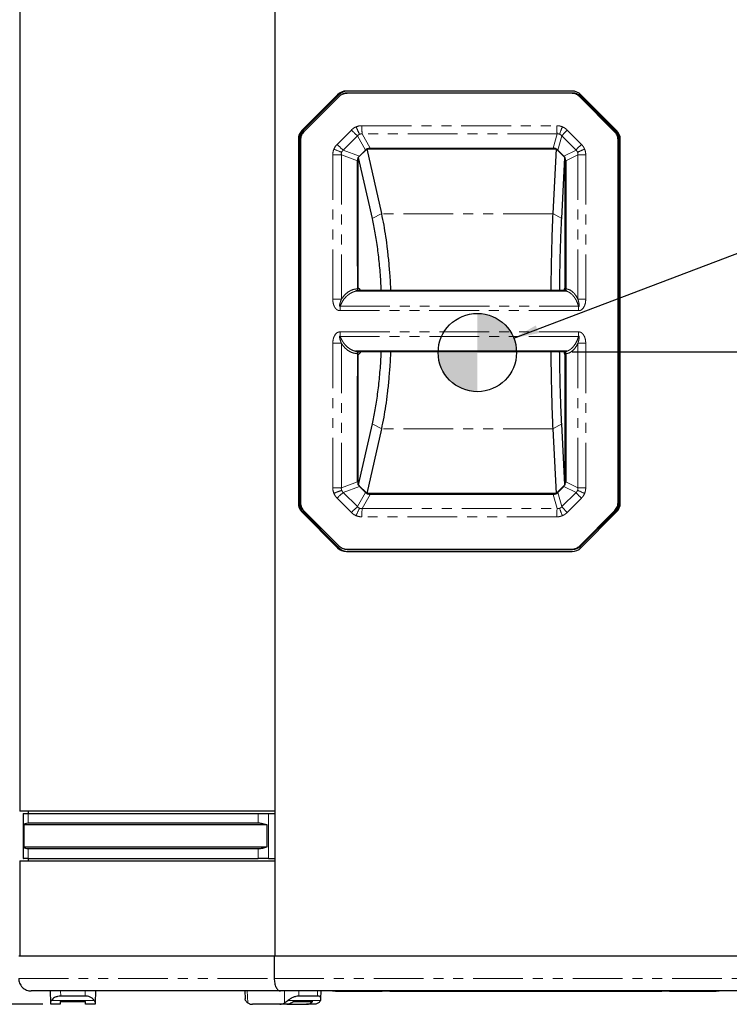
# Model space of a CAD drawing. Header units: millimetres. Extents: x 0 to 841, y 0 to 594.
# Tile 5 of 24: x 73 to 163, y 206 to 332. Entities that reach past the tile are written whole.
import ezdxf

# ---------------------------------------------------------------- set-up
doc = ezdxf.new("R2010")
doc.units = ezdxf.units.MM
doc.linetypes.add('PHANTOM', pattern=[12.7, 6.35, -1.27, 1.27, -1.27, 1.27, -1.27])
doc.layers.add('SLD-0', color=7, linetype='Continuous')
doc.styles.add('SLDTEXTSTYLE0', font='TXT', dxfattribs={"width": 0.75})
doc.dimstyles.new('SLDDIMSTYLE0', dxfattribs={"dimtxt": 3.704167, "dimasz": 3.2, "dimexe": 0, "dimexo": 0.0625, "dimgap": 0.926042, "dimtad": 0, "dimtih": 1, "dimtoh": 1, "dimdec": 1, "dimlfac": 4, "dimrnd": 1e-09, "dimzin": 12, "dimdsep": 46, "dimtxsty": 'SLDTEXTSTYLE0', "dimsah": 1, "dimcen": 0.09, "dimadec": 0, "dimazin": 3, "dimtfac": 1, "dimtdec": 1, "dimtofl": 0, "dimtmove": 0, "dimatfit": 3, "dimfxl": 1, "dimfrac": 2, "dimtolj": 1, "dimtzin": 12, "dimarcsym": 0})
doc.dimstyles.new('SLDDIMSTYLE1', dxfattribs={"dimtxt": 0.18, "dimasz": 3.2, "dimexe": 0, "dimexo": 0.0625, "dimgap": 0, "dimtad": 0, "dimtih": 1, "dimtoh": 1, "dimdec": 0, "dimrnd": 1e-09, "dimzin": 0, "dimdsep": 46, "dimtxsty": 'Standard', "dimsah": 1, "dimcen": 0.09, "dimadec": 0, "dimazin": 0, "dimtfac": 3.2, "dimtdec": 0, "dimtofl": 0, "dimtmove": 0, "dimatfit": 3, "dimfxl": 1, "dimfrac": 2, "dimtolj": 1, "dimtzin": 0, "dimarcsym": 0})
doc.dimstyles.new('SLDDIMSTYLE2', dxfattribs={"dimtxt": 3.704167, "dimasz": 3.2, "dimexe": 0, "dimexo": 0.0625, "dimgap": 0.926042, "dimtad": 0, "dimtih": 1, "dimtoh": 1, "dimdec": 1, "dimlfac": 4, "dimrnd": 1e-09, "dimzin": 4, "dimdsep": 46, "dimtxsty": 'SLDTEXTSTYLE0', "dimsah": 1, "dimcen": 0.09, "dimadec": 0, "dimazin": 1, "dimtfac": 1, "dimtdec": 1, "dimtofl": 0, "dimtmove": 0, "dimatfit": 3, "dimfxl": 1, "dimfrac": 2, "dimtolj": 1, "dimtzin": 12, "dimarcsym": 0})

# ---------------------------------------------------------------- blocks, each defined once
blk = doc.blocks.new('_D_3')
at = {"layer": 'SLD-0', "transparency": 16777216}
for p, q in [((153.03, 367.97), (49.42, 367.97)), ((50.42, 367.97), (50.42, 289)), ((44.26, 288.25), (43.13, 288.25)), ((43.13, 288.25), (43.13, 282.36)), ((56.57, 288.25), (57.7, 288.25)), ((57.7, 288.25), (57.7, 282.36)), ((43.13, 282.36), (44.26, 282.36)), ((57.7, 282.36), (56.57, 282.36)), ((50.42, 206.04), (50.42, 276.67)), ((75.69, 206.04), (49.42, 206.04))]:
    blk.add_line(p, q, dxfattribs=at)
for points in [[(50.42, 367.97), (49.87, 364.77), (50.97, 364.77)], [(50.42, 206.04), (50.97, 209.24), (49.87, 209.24)]]:
    blk.add_solid(points, dxfattribs=at)
at = {"layer": 'SLD-0', "transparency": 16777216, "char_height": 3.704, "attachment_point": 1, "style": 'SLDTEXTSTYLE0'}
for s, insert in [('25.50', (44.26, 287.14)), ('647.7', (44.26, 281.45))]:
    blk.add_mtext(s, dxfattribs=dict(at, insert=insert))
blk = doc.blocks.new('_D_5')
at = {"layer": 'SLD-0', "transparency": 16777216}
for p, q in [((143.24, 289.29), (209.95, 289.29)), ((208.95, 289.29), (208.95, 259.61)), ((202.79, 258.86), (201.67, 258.86)), ((201.67, 258.86), (201.67, 252.98)), ((215.11, 258.86), (216.23, 258.86)), ((216.23, 258.86), (216.23, 252.98)), ((201.67, 252.98), (202.79, 252.98)), ((216.23, 252.98), (215.11, 252.98)), ((208.95, 206.04), (208.95, 241.4)), ((176.39, 206.04), (209.95, 206.04))]:
    blk.add_line(p, q, dxfattribs=at)
for points in [[(208.95, 289.29), (208.4, 286.09), (209.5, 286.09)], [(208.95, 206.04), (209.5, 209.24), (208.4, 209.24)]]:
    blk.add_solid(points, dxfattribs=at)
at = {"layer": 'SLD-0', "transparency": 16777216, "attachment_point": 1, "style": 'SLDTEXTSTYLE0'}
for s, insert, char_height in [('13.11', (202.79, 257.75), 3.704), ('333.0', (202.79, 252.06), 3.704), ('APPROXIMATE', (192.02, 246.18), 3.7042)]:
    blk.add_mtext(s, dxfattribs=dict(at, insert=insert, char_height=char_height))
blk = doc.blocks.new('SW_DOWELSYMBOL_1')
at = {"linetype": 'Continuous', "lineweight": 18}
h = blk.add_hatch(color=0, dxfattribs=at)
edge = h.paths.add_edge_path(flags=0)
edge.add_arc((0, 0), 5, 0, 90)
edge.add_line((0, 5), (0, 0))
edge.add_line((0, 0), (5, 0))
h = blk.add_hatch(color=0, dxfattribs=at)
edge = h.paths.add_edge_path(flags=0)
edge.add_arc((0, 0), 5, 180, 270)
edge.add_line((0, -5), (0, 0))
edge.add_line((0, 0), (-5, 0))
at = {"layer": 'SLD-0', "color": 0}
blk.add_circle((0, 0), 5, dxfattribs=at)

msp = doc.modelspace()

# ---------------------------------------------------------------- linework, layer by layer
at = {"color": 7, "linetype": 'Continuous', "lineweight": 25}
for p, q in [((105.280648, 374.168637), (105.280648, 212.243637)), ((72.723456, 355.706137), (72.723456, 230.706137)), ((105.280648, 355.706137), (105.280648, 230.706137)), ((113.31001, 322.116169), (108.757336, 317.546105)), ((113.459482, 322.116169), (108.906808, 317.546105)), ((113.497177, 321.896024), (108.972647, 317.354211)), ((113.93518, 322.194535), (113.88062, 322.168345)), ((143.253036, 322.581137), (114.42827, 322.581137)), ((143.192667, 322.304946), (114.480647, 322.304946)), ((143.268841, 322.331137), (114.535207, 322.331137)), ((143.26849, 322.331137), (114.535558, 322.331137)), ((143.268841, 322.331137), (143.322962, 322.331137)), ((148.700667, 317.354211), (144.176137, 321.896024)), ((148.792124, 317.365059), (144.252311, 321.922214)), ((148.791876, 317.365309), (144.252559, 321.921965)), ((148.846348, 317.365309), (144.307031, 321.921965)), ((148.92397, 317.546105), (144.371297, 322.116169)), ((108.294137, 316.423573), (108.294137, 269.988701)), ((108.44361, 316.423573), (108.44361, 269.988701)), ((108.565281, 316.366984), (108.565281, 270.045289)), ((149.108033, 270.045289), (149.108033, 316.366984)), ((149.199491, 270.034441), (149.199491, 316.377833)), ((149.199491, 270.034793), (149.199491, 316.37748)), ((149.253963, 270.034793), (149.253963, 316.37748)), ((149.387169, 269.988701), (149.387169, 316.423573)), ((115.940615, 314.099142), (117.060739, 315.197253)), ((116.092972, 314.287689), (116.849448, 315.047056)), ((117.060739, 315.197253), (141.207413, 315.197253)), ((118.936353, 306.940519), (117.060739, 315.197253)), ((117.442482, 315.293637), (140.82567, 315.293637)), ((141.207413, 315.197253), (140.771042, 306.940519)), ((141.207413, 315.197253), (142.327537, 314.099142)), ((141.418703, 315.047056), (142.17518, 314.287689)), ((115.847329, 300.221348), (115.847329, 313.692391)), ((115.940615, 297.448777), (115.940615, 314.099142)), ((115.940615, 314.099142), (117.710259, 306.308904)), ((141.915821, 306.308904), (142.327537, 314.099142)), ((142.327537, 314.099142), (142.327537, 297.448777)), ((142.420823, 313.692391), (142.420823, 300.221348)), ((118.938865, 306.92904), (118.936352, 306.940519)), ((140.770532, 306.92904), (140.771042, 306.940519)), ((115.847329, 300.221348), (115.847329, 297.347324)), ((142.420823, 300.221348), (142.420823, 297.347324)), ((142.552385, 297.035236), (115.590033, 297.035236)), ((115.827627, 297.125331), (116.030681, 297.117394)), ((115.940615, 297.448777), (115.847329, 297.448777)), ((116.030681, 297.117394), (115.897504, 297.110742)), ((142.337657, 297.110742), (115.897504, 297.110742)), ((142.237686, 297.117394), (116.030681, 297.117394)), ((142.237686, 297.117394), (142.40112, 297.125331)), ((142.337657, 297.110742), (142.237686, 297.117394)), ((142.327537, 297.448777), (142.420823, 297.448777)), ((142.552385, 289.377038), (115.590033, 289.377038)), ((116.030681, 289.294879), (115.827627, 289.286942)), ((115.847329, 289.064949), (115.847329, 286.190925)), ((115.897504, 289.301532), (116.030681, 289.294879)), ((142.337657, 289.301532), (115.897504, 289.301532)), ((142.237686, 289.294879), (116.030681, 289.294879)), ((142.237686, 289.294879), (142.337657, 289.301532)), ((142.40112, 289.286942), (142.237686, 289.294879)), ((142.420823, 289.064949), (142.420823, 286.190925)), ((115.847329, 288.963496), (115.940615, 288.963496)), ((115.940615, 272.313132), (115.940615, 288.963496)), ((142.327537, 288.963496), (142.327537, 272.313132)), ((142.420823, 288.963496), (142.327537, 288.963496)), ((115.847329, 272.719882), (115.847329, 286.190925)), ((142.420823, 286.190925), (142.420823, 272.719882)), ((117.710165, 280.102953), (115.940615, 272.313132)), ((117.060739, 271.21502), (118.93602, 279.470288)), ((118.938865, 279.483234), (118.93602, 279.470288)), ((140.77112, 279.470288), (140.770532, 279.483234)), ((140.77112, 279.470288), (141.207413, 271.21502)), ((142.327537, 272.313132), (141.915843, 280.102953)), ((117.060739, 271.21502), (115.940615, 272.313132)), ((116.849448, 271.365217), (116.092972, 272.124584)), ((142.327537, 272.313132), (141.207413, 271.21502)), ((142.17518, 272.124584), (141.418703, 271.365217)), ((141.207413, 271.21502), (117.060739, 271.21502)), ((140.82567, 271.118637), (117.442482, 271.118637)), ((108.972647, 269.058063), (113.497177, 264.51625)), ((144.176137, 264.51625), (148.700667, 269.058063)), ((144.252311, 264.490059), (148.792124, 269.047214)), ((144.252559, 264.490309), (148.791876, 269.046965)), ((144.307031, 264.490309), (148.846348, 269.046965)), ((108.757336, 268.866169), (113.31001, 264.296105)), ((108.906808, 268.866169), (113.459482, 264.296105)), ((144.371297, 264.296105), (148.92397, 268.866169)), ((113.88062, 264.243929), (113.93518, 264.217738)), ((114.480647, 264.107327), (143.192667, 264.107327)), ((114.535207, 264.081137), (143.268841, 264.081137)), ((114.535558, 264.081137), (143.26849, 264.081137)), ((143.322962, 264.081137), (143.268841, 264.081137)), ((114.42827, 263.831137), (143.253036, 263.831137)), ((105.280648, 230.706137), (72.723456, 230.706137)), ((73.164981, 230.406137), (73.164981, 224.656137)), ((73.164981, 230.406137), (73.224028, 230.406137)), ((73.224028, 230.406137), (73.802827, 230.406137)), ((73.802827, 230.406137), (103.167118, 230.406137)), ((73.862842, 230.406137), (73.862842, 230.706137)), ((103.167118, 230.406137), (104.477424, 230.406137)), ((104.477424, 230.406137), (105.280648, 230.406137)), ((104.300908, 228.93963), (73.24357, 228.93963)), ((73.24357, 228.93963), (73.24357, 226.122643)), ((103.167118, 229.156137), (73.802827, 229.156137)), ((104.300908, 226.122643), (104.300908, 228.93963)), ((73.24357, 226.122643), (104.300908, 226.122643)), ((73.802827, 225.906137), (103.167118, 225.906137)), ((72.723456, 224.356137), (72.723456, 212.243637)), ((72.723456, 224.356137), (105.280648, 224.356137)), ((73.164981, 224.656137), (73.224028, 224.656137)), ((73.802827, 224.656137), (73.224028, 224.656137)), ((73.802827, 224.656137), (103.167118, 224.656137)), ((73.862842, 224.356137), (73.862842, 224.656137)), ((104.477424, 224.656137), (103.167118, 224.656137)), ((104.477424, 224.656137), (105.280648, 224.656137)), ((105.280648, 224.356137), (105.280648, 212.243637)), ((72.595956, 212.243637), (105.217427, 212.243637)), ((105.217427, 212.243637), (105.217427, 209.331137)), ((105.217427, 212.243637), (173.767123, 212.243637)), ((106.010849, 207.743637), (74.183456, 207.743637)), ((76.686393, 206.22198), (76.659833, 207.743637)), ((82.382079, 207.743637), (82.355519, 206.22198)), ((101.474082, 207.743637), (101.509914, 206.743257)), ((173.44571, 207.743637), (106.010849, 207.743637)), ((111.178417, 206.743257), (111.214249, 207.743637)), ((112.648456, 207.736087), (112.648456, 207.743637)), ((113.057042, 207.736087), (112.648456, 207.736087)), ((113.057042, 207.736087), (118.98737, 207.736087)), ((119.973784, 207.736087), (118.98737, 207.736087)), ((119.973784, 207.736087), (154.693128, 207.736087)), ((155.679542, 207.736087), (154.693128, 207.736087)), ((155.679542, 207.736087), (161.60987, 207.736087)), ((162.018456, 207.736087), (161.60987, 207.736087)), ((162.018456, 207.743637), (162.018456, 207.736087)), ((77.909051, 206.413637), (81.132861, 206.413637)), ((81.083734, 207.088637), (77.958178, 207.088637)), ((101.569305, 206.516094), (101.51614, 206.743468)), ((107.694639, 206.413637), (110.16422, 206.413637)), ((110.731157, 207.088637), (108.336841, 207.088637)), ((77.895956, 206.038637), (76.689594, 206.038637)), ((82.352318, 206.038637), (81.145956, 206.038637)), ((105.913956, 206.038637), (102.436476, 206.038637)), ((106.838084, 206.038637), (105.913956, 206.038637)), ((106.838084, 206.038637), (109.327728, 206.038637)), ((110.251855, 206.038637), (109.327728, 206.038637))]:
    msp.add_line(p, q, dxfattribs=at)
at = {"color": 8, "linetype": 'PHANTOM', "lineweight": 18}
for p, q in [((113.459482, 322.116169), (113.31001, 322.116169)), ((114.535207, 322.331137), (114.480647, 322.304946)), ((143.192667, 322.304946), (143.268841, 322.331137)), ((144.252311, 321.922214), (144.176137, 321.896024)), ((144.307031, 321.921965), (144.252559, 321.921965)), ((116.394623, 318.164628), (141.278691, 318.164628)), ((108.906808, 317.546105), (108.757336, 317.546105)), ((113.242539, 315.785119), (115.060298, 317.609822)), ((115.851741, 316.865699), (114.033981, 315.040996)), ((116.849448, 315.047056), (115.851741, 316.865699)), ((141.328842, 317.112279), (116.444774, 317.112279)), ((116.444774, 317.112279), (117.442482, 315.293637)), ((140.82567, 315.293637), (141.328842, 317.112279)), ((141.921875, 316.865699), (141.418703, 315.047056)), ((143.739635, 315.040996), (141.921875, 316.865699)), ((142.613016, 317.609822), (144.430775, 315.785119)), ((148.700667, 317.354211), (148.792124, 317.365059)), ((148.791876, 317.365309), (148.846348, 317.365309)), ((108.44361, 316.423573), (108.294137, 316.423573)), ((149.199491, 316.377833), (149.108033, 316.366984)), ((149.253963, 316.37748), (149.199491, 316.37748)), ((112.689844, 296.01857), (112.689844, 314.445697)), ((112.689844, 314.445697), (113.788339, 314.445697)), ((113.788339, 314.445697), (113.788339, 296.01857)), ((115.847329, 313.692391), (113.788339, 314.445697)), ((114.033981, 315.040996), (116.092972, 314.287689)), ((142.17518, 314.287689), (143.739635, 315.040996)), ((143.985277, 314.445697), (142.420823, 313.692391)), ((143.985277, 314.445697), (144.98347, 314.445697)), ((143.985277, 296.01857), (143.985277, 314.445697)), ((144.98347, 314.445697), (144.98347, 296.01857)), ((117.710259, 306.308904), (118.936353, 306.940519)), ((140.770532, 306.92904), (118.938865, 306.92904)), ((140.771042, 306.940519), (141.91582, 306.308904)), ((112.689844, 296.01857), (113.788339, 296.01857)), ((143.985277, 296.01857), (144.98347, 296.01857)), ((144.059461, 294.560661), (113.613853, 294.560661)), ((113.626016, 295.134603), (144.071624, 295.134603)), ((113.613853, 291.851612), (144.059461, 291.851612)), ((112.689844, 271.966576), (112.689844, 290.393703)), ((112.689844, 290.393703), (113.788339, 290.393703)), ((144.071624, 291.277671), (113.626016, 291.277671)), ((113.788339, 290.393703), (113.788339, 271.966576)), ((144.98347, 290.393703), (143.985277, 290.393703)), ((143.985277, 271.966576), (143.985277, 290.393703)), ((144.98347, 290.393703), (144.98347, 271.966576)), ((117.710165, 280.102953), (118.93602, 279.470288)), ((140.770532, 279.483234), (118.938865, 279.483234)), ((140.77112, 279.470288), (141.915843, 280.102953)), ((113.788339, 271.966576), (115.847329, 272.719882)), ((142.420823, 272.719882), (143.985277, 271.966576)), ((112.689844, 271.966576), (113.788339, 271.966576)), ((116.092972, 272.124584), (114.033981, 271.371277)), ((143.739635, 271.371277), (142.17518, 272.124584)), ((144.98347, 271.966576), (143.985277, 271.966576)), ((115.060298, 268.802452), (113.242539, 270.627154)), ((114.033981, 271.371277), (115.851741, 269.546575)), ((115.851741, 269.546575), (116.849448, 271.365217)), ((117.442482, 271.118637), (116.444774, 269.299994)), ((141.328842, 269.299994), (140.82567, 271.118637)), ((141.418703, 271.365217), (141.921875, 269.546575)), ((141.921875, 269.546575), (143.739635, 271.371277)), ((144.430775, 270.627154), (142.613016, 268.802452)), ((108.44361, 269.988701), (108.294137, 269.988701)), ((116.444774, 269.299994), (141.328842, 269.299994)), ((148.792124, 269.047214), (148.700667, 269.058063)), ((148.846348, 269.046965), (148.791876, 269.046965)), ((149.108033, 270.045289), (149.199491, 270.034441)), ((149.199491, 270.034793), (149.253963, 270.034793)), ((108.906808, 268.866169), (108.757336, 268.866169)), ((141.278691, 268.247645), (116.394623, 268.247645)), ((113.459482, 264.296105), (113.31001, 264.296105)), ((114.480647, 264.107327), (114.535207, 264.081137)), ((143.268841, 264.081137), (143.192667, 264.107327)), ((144.176137, 264.51625), (144.252311, 264.490059)), ((144.252559, 264.490309), (144.307031, 264.490309)), ((73.224028, 224.656137), (73.224028, 230.406137)), ((73.802827, 230.406137), (73.802827, 229.156137)), ((103.167118, 229.156137), (103.167118, 230.406137)), ((104.477424, 230.406137), (104.477424, 224.656137)), ((73.802827, 225.906137), (73.802827, 224.656137)), ((103.167118, 224.656137), (103.167118, 225.906137)), ((72.595956, 209.331137), (105.217427, 209.331137)), ((105.217427, 209.331137), (173.767123, 209.331137)), ((77.946745, 207.743637), (77.958178, 207.088637)), ((81.083734, 207.088637), (81.095167, 207.743637)), ((101.775471, 207.743637), (101.829974, 206.22198)), ((106.515555, 206.22198), (106.529365, 207.743637)), ((108.342786, 207.743637), (108.336841, 207.088637)), ((110.731157, 207.088637), (110.754617, 207.743637)), ((113.057042, 207.743637), (113.057042, 207.736087)), ((118.98737, 207.736087), (118.98737, 207.743637)), ((119.973784, 207.743637), (119.973784, 207.736087)), ((154.693128, 207.736087), (154.693128, 207.743637)), ((155.679542, 207.743637), (155.679542, 207.736087)), ((161.60987, 207.736087), (161.60987, 207.743637)), ((76.790608, 206.516094), (82.251304, 206.516094)), ((106.935891, 206.516094), (111.119026, 206.516094))]:
    msp.add_line(p, q, dxfattribs=at)
at = {"color": 7, "linetype": 'Continuous', "lineweight": 25}
for centre, radius, start, end in [((114.428793, 321.002672), 1.578465, 90.01898636, 135.13568482), ((114.578265, 321.002672), 1.578465, 90.01898636, 135.13568482), ((114.535614, 320.944086), 1.38705, 90.00234525, 111.32197616), ((143.252513, 321.002672), 1.578465, 44.86431518, 89.98101364), ((143.26803, 320.942087), 1.389049, 44.86431518, 89.98101364), ((143.322502, 320.942087), 1.389049, 44.86431518, 89.98101364), ((109.884666, 316.424094), 1.590529, 135.1354841, 180.01877066), ((110.034138, 316.424094), 1.590529, 135.1354841, 180.01877066), ((147.799826, 316.377939), 1.399665, 359.98122934, 44.8645159), ((147.854298, 316.377939), 1.399665, 359.98122934, 44.8645159), ((147.79664, 316.424094), 1.590529, 359.98122934, 44.8645159), ((109.884666, 269.98818), 1.590529, 179.98122934, 224.8645159), ((110.034138, 269.98818), 1.590529, 179.98122934, 224.8645159), ((147.799826, 270.034335), 1.399665, 315.1354841, 0.01877066), ((147.854298, 270.034335), 1.399665, 315.1354841, 0.01877066), ((147.79664, 269.98818), 1.590529, 315.1354841, 0.01877066), ((114.428793, 265.409602), 1.578465, 224.86431518, 269.98101364), ((114.578265, 265.409602), 1.578465, 224.86431518, 269.98101364), ((143.252513, 265.409602), 1.578465, 270.01898636, 315.13568482), ((143.26803, 265.470186), 1.389049, 270.01898636, 315.13568482), ((143.322502, 265.470186), 1.389049, 270.01898636, 315.13568482)]:
    msp.add_arc(centre, radius, start, end, dxfattribs=at)
at = {"color": 8, "linetype": 'PHANTOM', "lineweight": 18}
for centre, radius, start, end in [((125.418449, 321.949437), 10.508141, 201.94643724, 207.64772849), ((125.281953, 318.060795), 8.887937, 179.33062722, 186.12623991), ((150.166022, 318.060795), 8.887937, 179.33062722, 186.12623991), ((150.676234, 314.33383), 9.426251, 156.96587156, 163.1048347), ((124.921588, 327.305252), 13.829187, 224.51408639, 229.01599997), ((150.459194, 309.629275), 11.191589, 134.51357198, 139.71463834), ((123.103829, 325.480549), 13.829187, 224.51408639, 229.01599997), ((152.276954, 307.804572), 11.191589, 134.51357198, 139.71463834), ((123.287114, 340.114066), 27.045439, 247.25793768, 249.51867116), ((152.708934, 295.964277), 20.755855, 112.27459561, 114.98171067), ((126.556142, 294.57349), 12.942296, 177.51516382, 180.05679065), ((157.00175, 294.57349), 12.942296, 177.51516382, 180.05679065), ((126.556142, 291.838784), 12.942296, 179.94320935, 182.48483618), ((157.00175, 291.838784), 12.942296, 179.94320935, 182.48483618), ((123.287114, 246.298208), 27.045439, 110.48132884, 112.74206232), ((152.708934, 290.447996), 20.755855, 245.01828933, 247.72540439), ((123.103829, 260.931725), 13.829187, 130.98400003, 135.48591361), ((152.276954, 278.607702), 11.191589, 220.28536166, 225.48642802), ((124.921588, 259.107022), 13.829187, 130.98400003, 135.48591361), ((125.418449, 264.462837), 10.508141, 152.35227151, 158.05356276), ((125.281953, 268.351478), 8.887937, 173.87376009, 180.66937278), ((150.166022, 268.351478), 8.887937, 173.87376009, 180.66937278), ((150.676234, 272.078443), 9.426251, 196.8951653, 203.03412844), ((150.459194, 276.782999), 11.191589, 220.28536166, 225.48642802)]:
    msp.add_arc(centre, radius, start, end, dxfattribs=at)
at = {"color": 7, "linetype": 'Continuous', "lineweight": 25}
for points, knots in [([(114.480647, 322.304946), (114.274043, 322.28085), (113.905105, 322.237821), (113.621822, 322.000462), (113.497177, 321.896024)], [0, 0, 0, 0, 0.5599967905, 1, 1, 1, 1]), ([(113.947885, 322.174415), (113.986148, 322.201136), (114.156286, 322.319954), (114.36975, 322.326254), (114.535207, 322.331137)], [0, 0, 0, 0, 0.2248937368, 1, 1, 1, 1]), ([(144.176137, 321.896024), (144.013072, 322.025634), (143.721883, 322.257083), (143.354373, 322.290321), (143.192667, 322.304946)], [0, 0, 0, 0, 0.5599967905, 1, 1, 1, 1]), ([(143.268841, 322.331137), (143.475445, 322.307041), (143.844383, 322.264012), (144.127666, 322.026653), (144.252311, 321.922214)], [0, 0, 0, 0, 0.55999679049, 1, 1, 1, 1]), ([(108.972647, 317.354211), (108.84353, 317.190523), (108.612962, 316.898222), (108.57985, 316.529308), (108.565281, 316.366984)], [0, 0, 0, 0, 0.5599967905, 1, 1, 1, 1]), ([(149.108033, 316.366984), (149.084029, 316.574378), (149.041163, 316.944725), (148.804708, 317.229089), (148.700667, 317.354211)], [0, 0, 0, 0, 0.5599967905, 1, 1, 1, 1]), ([(148.792124, 317.365059), (148.921242, 317.201372), (149.15181, 316.90907), (149.184922, 316.540156), (149.199491, 316.377833)], [0, 0, 0, 0, 0.5599967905, 1, 1, 1, 1]), ([(116.092972, 314.287689), (116.014803, 314.189278), (115.87503, 314.013308), (115.855803, 313.790565), (115.847329, 313.692391)], [0, 0, 0, 0, 0.5592509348, 1, 1, 1, 1]), ([(117.442482, 315.293637), (117.317886, 315.279534), (117.095095, 315.254316), (116.924596, 315.11046), (116.849448, 315.047056)], [0, 0, 0, 0, 0.5592509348, 1, 1, 1, 1]), ([(141.418703, 315.047056), (141.320666, 315.125523), (141.145366, 315.26583), (140.92347, 315.28513), (140.82567, 315.293637)], [0, 0, 0, 0, 0.5592509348, 1, 1, 1, 1]), ([(142.420823, 313.692391), (142.406773, 313.817463), (142.381652, 314.041105), (142.238343, 314.212255), (142.17518, 314.287689)], [0, 0, 0, 0, 0.5592509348, 1, 1, 1, 1]), ([(120.109172, 297.117394), (120.079838, 297.688643), (120.017969, 298.89346), (119.874046, 300.658474), (119.693415, 302.396169), (119.479523, 304.002278), (119.229949, 305.532639), (119.038623, 306.450474), (118.938865, 306.92904)], [0, 0, 0, 0, 0.1552570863, 0.3274514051, 0.49711172, 0.6645817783, 0.8251105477, 1, 1, 1, 1]), ([(140.770532, 306.92904), (140.749428, 306.449608), (140.708955, 305.530138), (140.654466, 303.997219), (140.609709, 302.388745), (140.572221, 300.650309), (140.540738, 298.887653), (140.527229, 297.686177), (140.520834, 297.117394)], [0, 0, 0, 0, 0.175197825, 0.3360000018, 0.5036271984, 0.6734751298, 0.8454218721, 1, 1, 1, 1]), ([(117.710259, 306.308904), (117.835518, 305.714348), (118.085951, 304.525642), (118.39108, 302.489752), (118.632774, 300.30961), (118.783168, 298.501389), (118.828385, 297.411481), (118.840586, 297.117394)], [0, 0, 0, 0, 0.2297118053, 0.4592667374, 0.6872805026, 0.9156198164, 1, 1, 1, 1]), ([(141.652858, 297.117394), (141.655794, 297.419514), (141.666455, 298.516346), (141.701721, 300.334704), (141.758047, 302.509496), (141.828952, 304.537359), (141.886819, 305.717462), (141.91582, 306.308904)], [0, 0, 0, 0, 0.086704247, 0.31477617, 0.5439617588, 0.7714435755, 1, 1, 1, 1]), ([(115.897504, 297.110742), (115.837381, 297.103781), (115.747189, 297.093338), (115.646933, 297.067287), (115.601524, 297.050765), (115.581995, 297.041259), (115.58126, 297.037164), (115.582387, 297.036209), (115.584143, 297.035691), (115.585785, 297.035427), (115.587787, 297.035266), (115.589261, 297.035246), (115.590033, 297.035236)], [0, 0, 0, 0, 0.4994776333, 0.7492798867, 0.8942329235, 0.967432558, 0.9778901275, 0.985918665, 0.989374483, 0.9927187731, 0.9961892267, 1, 1, 1, 1]), ([(115.847329, 297.347324), (115.847224, 297.333736), (115.847006, 297.305657), (115.844836, 297.25459), (115.838893, 297.181542), (115.832132, 297.147811), (115.827627, 297.125331)], [0, 0, 0, 0, 0.12146678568, 0.25099860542, 0.50084813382, 1, 1, 1, 1]), ([(116.250665, 297.117394), (116.205062, 297.1994), (116.105548, 297.378349), (115.998569, 297.42403), (115.940615, 297.448777)], [0, 0, 0, 0, 0.4582634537, 1, 1, 1, 1]), ([(142.250878, 297.086755), (142.262969, 297.181046), (142.287592, 297.373068), (142.314064, 297.423241), (142.327537, 297.448777)], [0, 0, 0, 0, 0.4910399, 1, 1, 1, 1]), ([(142.552385, 297.035236), (142.553181, 297.035247), (142.554703, 297.035267), (142.556873, 297.035437), (142.558746, 297.035715), (142.560922, 297.03626), (142.562756, 297.037264), (142.564982, 297.041565), (142.539559, 297.061183), (142.462686, 297.091062), (142.382633, 297.103663), (142.337657, 297.110742)], [0, 0, 0, 0, 0.003895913, 0.0074402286, 0.0108650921, 0.0144260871, 0.0227810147, 0.0337453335, 0.1107993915, 0.5004112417, 1, 1, 1, 1]), ([(142.40112, 297.125331), (142.405619, 297.147761), (142.41238, 297.181469), (142.418315, 297.254456), (142.420506, 297.305526), (142.420719, 297.333641), (142.420823, 297.347324)], [0, 0, 0, 0, 0.4982693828, 0.748832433, 0.8777613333, 1, 1, 1, 1]), ([(115.590033, 289.377038), (115.589244, 289.377027), (115.587738, 289.377006), (115.585699, 289.376836), (115.584039, 289.376559), (115.582284, 289.376013), (115.581225, 289.37501), (115.582355, 289.370708), (115.623751, 289.35109), (115.730295, 289.321211), (115.837354, 289.308611), (115.897504, 289.301532)], [0, 0, 0, 0, 0.003895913, 0.0074402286, 0.0108650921, 0.0144260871, 0.0227810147, 0.0337453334, 0.1107993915, 0.5004112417, 1, 1, 1, 1]), ([(115.827627, 289.286942), (115.832126, 289.264509), (115.838888, 289.230798), (115.844822, 289.157805), (115.847013, 289.106742), (115.847226, 289.078631), (115.847329, 289.064949)], [0, 0, 0, 0, 0.4983556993, 0.7488623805, 0.8777749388, 1, 1, 1, 1]), ([(115.940615, 288.963496), (115.998569, 288.988243), (116.105548, 289.033925), (116.205062, 289.212874), (116.250665, 289.294879)], [0, 0, 0, 0, 0.5417365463, 1, 1, 1, 1]), ([(118.840526, 289.294879), (118.827895, 288.992569), (118.782059, 287.895547), (118.630456, 286.077023), (118.388336, 283.902267), (118.083559, 281.874447), (117.834825, 280.694378), (117.710165, 280.102953)], [0, 0, 0, 0, 0.0867546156, 0.3148141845, 0.5439867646, 0.7714559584, 1, 1, 1, 1]), ([(118.938865, 279.483234), (119.038794, 279.962666), (119.230442, 280.882136), (119.480293, 282.415055), (119.694307, 284.023528), (119.874788, 285.761965), (120.018336, 287.524621), (120.079952, 288.726096), (120.109121, 289.294879)], [0, 0, 0, 0, 0.1751978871, 0.3360000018, 0.5036273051, 0.6734751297, 0.8454219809, 1, 1, 1, 1]), ([(140.520821, 289.294879), (140.527254, 288.72363), (140.540821, 287.518813), (140.572378, 285.7538), (140.609893, 284.016105), (140.654632, 282.409996), (140.70906, 280.879634), (140.749464, 279.961799), (140.770532, 279.483234)], [0, 0, 0, 0, 0.1552569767, 0.3274514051, 0.4971116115, 0.6645817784, 0.8251104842, 1, 1, 1, 1]), ([(141.915843, 280.102953), (141.886699, 280.697492), (141.828433, 281.886163), (141.75744, 283.922011), (141.701205, 286.102116), (141.666209, 287.910505), (141.655686, 289.000602), (141.652845, 289.294879)], [0, 0, 0, 0, 0.2296993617, 0.4592415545, 0.6872423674, 0.9155693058, 1, 1, 1, 1]), ([(142.327537, 288.963496), (142.314064, 288.989032), (142.287592, 289.039205), (142.262969, 289.231228), (142.250878, 289.325519)], [0, 0, 0, 0, 0.5089601, 1, 1, 1, 1]), ([(142.337657, 289.301532), (142.382654, 289.308493), (142.450157, 289.318936), (142.522682, 289.344986), (142.553271, 289.361509), (142.565102, 289.371014), (142.562644, 289.375109), (142.560779, 289.376064), (142.558624, 289.376582), (142.556779, 289.376846), (142.554653, 289.377007), (142.553164, 289.377027), (142.552385, 289.377038)], [0, 0, 0, 0, 0.4994776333, 0.7492798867, 0.8942329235, 0.967432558, 0.9778901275, 0.985918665, 0.989374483, 0.9927187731, 0.9961892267, 1, 1, 1, 1]), ([(142.420823, 289.064949), (142.420717, 289.078537), (142.4205, 289.106616), (142.41833, 289.157682), (142.412387, 289.230731), (142.405626, 289.264462), (142.40112, 289.286942)], [0, 0, 0, 0, 0.1214645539, 0.2509937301, 0.5008421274, 1, 1, 1, 1]), ([(115.847329, 272.719882), (115.861378, 272.59481), (115.8865, 272.371168), (116.029808, 272.200018), (116.092972, 272.124584)], [0, 0, 0, 0, 0.55925093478, 1, 1, 1, 1]), ([(142.17518, 272.124584), (142.253349, 272.222996), (142.393122, 272.398966), (142.412349, 272.621709), (142.420823, 272.719882)], [0, 0, 0, 0, 0.5592509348, 1, 1, 1, 1]), ([(116.849448, 271.365217), (116.947486, 271.28675), (117.122786, 271.146443), (117.344682, 271.127143), (117.442482, 271.118637)], [0, 0, 0, 0, 0.5592509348, 1, 1, 1, 1]), ([(140.82567, 271.118637), (140.950266, 271.13274), (141.173057, 271.157957), (141.343556, 271.301813), (141.418703, 271.365217)], [0, 0, 0, 0, 0.5592509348, 1, 1, 1, 1]), ([(108.565281, 270.045289), (108.589285, 269.837896), (108.632151, 269.467549), (108.868606, 269.183184), (108.972647, 269.058063)], [0, 0, 0, 0, 0.5599967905, 1, 1, 1, 1]), ([(148.700667, 269.058063), (148.829784, 269.22175), (149.060352, 269.514052), (149.093464, 269.882966), (149.108033, 270.045289)], [0, 0, 0, 0, 0.5599967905, 1, 1, 1, 1]), ([(149.199491, 270.034441), (149.175486, 269.827047), (149.132621, 269.4567), (148.896165, 269.172335), (148.792124, 269.047214)], [0, 0, 0, 0, 0.5599967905, 1, 1, 1, 1]), ([(113.497177, 264.51625), (113.660242, 264.386639), (113.951431, 264.15519), (114.318941, 264.121952), (114.480647, 264.107327)], [0, 0, 0, 0, 0.5599967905, 1, 1, 1, 1]), ([(114.535207, 264.081137), (114.321768, 264.089727), (114.105617, 264.098426), (113.938043, 264.217333), (113.93594, 264.218825)], [0, 0, 0, 0, 0.9874532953, 1, 1, 1, 1]), ([(143.192667, 264.107327), (143.399271, 264.131423), (143.768209, 264.174453), (144.051492, 264.411811), (144.176137, 264.51625)], [0, 0, 0, 0, 0.5599967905, 1, 1, 1, 1]), ([(144.252311, 264.490059), (144.089246, 264.360449), (143.798057, 264.129), (143.430547, 264.095762), (143.268841, 264.081137)], [0, 0, 0, 0, 0.5599967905, 1, 1, 1, 1]), ([(73.802827, 229.156137), (73.650937, 229.143571), (73.376744, 229.120887), (73.284649, 228.995541), (73.24357, 228.93963)], [0, 0, 0, 0, 0.5539500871, 1, 1, 1, 1]), ([(104.300908, 228.93963), (104.060833, 229.008698), (103.636255, 229.130846), (103.309229, 229.148476), (103.167118, 229.156137)], [0, 0, 0, 0, 0.5654436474, 1, 1, 1, 1]), ([(73.24357, 226.122643), (73.300363, 226.053575), (73.400802, 225.931428), (73.681046, 225.913798), (73.802827, 225.906137)], [0, 0, 0, 0, 0.5654436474, 1, 1, 1, 1]), ([(103.167118, 225.906137), (103.352352, 225.918702), (103.686741, 225.941386), (104.111461, 226.066732), (104.300908, 226.122643)], [0, 0, 0, 0, 0.5539500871, 1, 1, 1, 1]), ([(72.595956, 209.331137), (72.595956, 209.237592), (72.604272, 209.14055), (72.640646, 208.943991), (72.668735, 208.844495), (72.746099, 208.649078), (72.795391, 208.553198), (72.91406, 208.371685), (72.983429, 208.286099), (73.138419, 208.13111), (73.224004, 208.061741), (73.405517, 207.943072), (73.501397, 207.89378), (73.696814, 207.816416), (73.79631, 207.788326), (73.992869, 207.751953), (74.089912, 207.743637), (74.183456, 207.743637)], [0, 0, 0, 0, 0.125, 0.125, 0.25, 0.25, 0.375, 0.375, 0.5, 0.5, 0.625, 0.625, 0.75, 0.75, 0.875, 0.875, 1, 1, 1, 1]), ([(105.217427, 209.331137), (105.217427, 209.237592), (105.221583, 209.14055), (105.239763, 208.943991), (105.253802, 208.844495), (105.292468, 208.649078), (105.317103, 208.553198), (105.376414, 208.371685), (105.411084, 208.286099), (105.488546, 208.13111), (105.531321, 208.061741), (105.62204, 207.943072), (105.669961, 207.89378), (105.767628, 207.816416), (105.817356, 207.788326), (105.915595, 207.751953), (105.964096, 207.743637), (106.010849, 207.743637)], [0, 0, 0, 0, 0.125, 0.125, 0.25, 0.25, 0.375, 0.375, 0.5, 0.5, 0.625, 0.625, 0.75, 0.75, 0.875, 0.875, 1, 1, 1, 1]), ([(76.686393, 206.22198), (76.691142, 206.263889), (76.700662, 206.347911), (76.760578, 206.459943), (76.790608, 206.516094)], [0, 0, 0, 0, 0.4987899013, 1, 1, 1, 1]), ([(76.689594, 206.038637), (76.689421, 206.048508), (76.689114, 206.066136), (76.687225, 206.174361), (76.686393, 206.22198)], [0, 0, 0, 0, 0.5599971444, 1, 1, 1, 1]), ([(77.958178, 207.088637), (77.820811, 207.078841), (77.532678, 207.058295), (77.186934, 206.910774), (76.933606, 206.724243), (76.838488, 206.585789), (76.790608, 206.516094)], [0, 0, 0, 0, 0.25323840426, 0.53117652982, 0.76400583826, 1, 1, 1, 1]), ([(77.909051, 206.413637), (77.904873, 206.293997), (77.897413, 206.080363), (77.896401, 206.051386), (77.895956, 206.038637)], [0, 0, 0, 0, 0.5600204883, 1, 1, 1, 1]), ([(82.251304, 206.516094), (82.188052, 206.604304), (82.063547, 206.777936), (81.752474, 206.963204), (81.412655, 207.070593), (81.190635, 207.082772), (81.083734, 207.088637)], [0, 0, 0, 0, 0.2997587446, 0.590049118, 0.8026132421, 1, 1, 1, 1]), ([(81.145956, 206.038637), (81.145228, 206.059472), (81.143929, 206.096679), (81.136243, 206.316785), (81.132861, 206.413637)], [0, 0, 0, 0, 0.5599771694, 1, 1, 1, 1]), ([(82.251304, 206.516094), (82.281208, 206.4602), (82.341154, 206.348155), (82.350723, 206.264103), (82.355519, 206.22198)], [0, 0, 0, 0, 0.49885642, 1, 1, 1, 1]), ([(82.355519, 206.22198), (82.354494, 206.163293), (82.352665, 206.058495), (82.352424, 206.044704), (82.352318, 206.038637)], [0, 0, 0, 0, 0.5600025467, 1, 1, 1, 1]), ([(101.569305, 206.516094), (101.59893, 206.4602), (101.658318, 206.348155), (101.772668, 206.264103), (101.829974, 206.22198)], [0, 0, 0, 0, 0.49885642, 1, 1, 1, 1]), ([(101.829974, 206.22198), (101.940635, 206.163293), (102.138244, 206.058495), (102.34535, 206.044704), (102.436476, 206.038637)], [0, 0, 0, 0, 0.5600025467, 1, 1, 1, 1]), ([(105.913956, 206.038637), (106.029824, 206.048508), (106.236731, 206.066136), (106.430359, 206.174361), (106.515555, 206.22198)], [0, 0, 0, 0, 0.5599971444, 1, 1, 1, 1]), ([(106.515555, 206.22198), (106.579889, 206.263889), (106.708868, 206.347911), (106.860094, 206.459943), (106.935891, 206.516094)], [0, 0, 0, 0, 0.4987899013, 1, 1, 1, 1]), ([(107.694639, 206.413637), (107.541935, 206.293997), (107.26926, 206.080363), (106.969828, 206.051386), (106.838084, 206.038637)], [0, 0, 0, 0, 0.5600204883, 1, 1, 1, 1]), ([(108.336841, 207.088637), (108.222946, 207.078841), (107.984046, 207.058295), (107.588676, 206.910774), (107.229587, 206.724243), (107.034229, 206.585789), (106.935891, 206.516094)], [0, 0, 0, 0, 0.2532384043, 0.5311765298, 0.7640058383, 1, 1, 1, 1]), ([(109.327728, 206.038637), (109.494767, 206.059472), (109.793062, 206.096679), (110.050806, 206.316785), (110.16422, 206.413637)], [0, 0, 0, 0, 0.5599771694, 1, 1, 1, 1]), ([(110.858357, 206.22198), (110.747696, 206.163293), (110.550087, 206.058495), (110.342981, 206.044704), (110.251855, 206.038637)], [0, 0, 0, 0, 0.56000254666, 1, 1, 1, 1]), ([(111.119026, 206.516094), (111.148613, 206.604304), (111.206853, 206.777936), (111.132468, 206.963204), (110.967161, 207.070593), (110.807859, 207.082772), (110.731157, 207.088637)], [0, 0, 0, 0, 0.29975874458, 0.59004911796, 0.80261324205, 1, 1, 1, 1]), ([(111.119026, 206.516094), (111.089401, 206.4602), (111.030013, 206.348155), (110.915663, 206.264103), (110.858357, 206.22198)], [0, 0, 0, 0, 0.49885642, 1, 1, 1, 1])]:
    msp.add_open_spline(points, degree=3, knots=knots, dxfattribs=at)
at = {"color": 8, "linetype": 'PHANTOM', "lineweight": 18}
for points, knots in [([(115.060298, 317.609822), (115.164283, 317.70369), (115.349016, 317.870451), (115.573619, 317.975994), (115.671795, 318.022128)], [0, 0, 0, 0, 0.56289478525, 1, 1, 1, 1]), ([(115.671795, 318.022128), (115.802405, 318.06778), (116.036997, 318.149776), (116.28479, 318.160067), (116.394623, 318.164628)], [0, 0, 0, 0, 0.5567537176, 1, 1, 1, 1]), ([(141.278691, 318.164628), (141.418342, 318.157194), (141.666437, 318.143986), (141.899602, 318.059192), (142.001519, 318.022128)], [0, 0, 0, 0, 0.5628947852, 1, 1, 1, 1]), ([(142.001519, 318.022128), (142.126033, 317.9617), (142.349674, 317.853165), (142.532139, 317.684557), (142.613016, 317.609822)], [0, 0, 0, 0, 0.5567537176, 1, 1, 1, 1]), ([(116.110155, 317.073301), (116.061083, 317.048196), (115.959474, 316.996214), (115.888458, 316.910181), (115.851741, 316.865699)], [0, 0, 0, 0, 0.4829583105, 1, 1, 1, 1]), ([(116.444774, 317.112279), (116.385829, 317.116986), (116.271826, 317.126089), (116.162807, 317.090493), (116.110155, 317.073301)], [0, 0, 0, 0, 0.5170416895, 1, 1, 1, 1]), ([(141.656838, 317.073301), (141.604499, 317.090493), (141.496129, 317.126089), (141.385857, 317.116986), (141.328842, 317.112279)], [0, 0, 0, 0, 0.4829583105, 1, 1, 1, 1]), ([(141.921875, 316.865699), (141.883228, 316.910181), (141.808481, 316.996214), (141.706224, 317.048196), (141.656838, 317.073301)], [0, 0, 0, 0, 0.5170416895, 1, 1, 1, 1]), ([(112.831802, 315.171287), (112.891999, 315.296276), (113.000121, 315.520772), (113.168088, 315.703933), (113.242539, 315.785119)], [0, 0, 0, 0, 0.5567537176, 1, 1, 1, 1]), ([(144.430775, 315.785119), (144.524286, 315.680737), (144.690412, 315.495298), (144.795554, 315.269837), (144.841512, 315.171287)], [0, 0, 0, 0, 0.5628947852, 1, 1, 1, 1]), ([(112.689844, 314.445697), (112.69725, 314.585882), (112.710407, 314.834924), (112.794879, 315.06898), (112.831802, 315.171287)], [0, 0, 0, 0, 0.5628947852, 1, 1, 1, 1]), ([(113.823858, 314.77827), (113.806888, 314.725574), (113.771751, 314.616465), (113.782686, 314.503899), (113.788339, 314.445697)], [0, 0, 0, 0, 0.4829583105, 1, 1, 1, 1]), ([(114.033981, 315.040996), (113.988703, 315.003169), (113.901132, 314.93001), (113.849024, 314.827687), (113.823858, 314.77827)], [0, 0, 0, 0, 0.5170416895, 1, 1, 1, 1]), ([(143.943135, 314.77827), (143.918283, 314.827687), (143.866823, 314.93001), (143.782983, 315.003169), (143.739635, 315.040996)], [0, 0, 0, 0, 0.4829583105, 1, 1, 1, 1]), ([(143.985277, 314.445697), (143.989001, 314.503899), (143.996203, 314.616465), (143.960418, 314.725574), (143.943135, 314.77827)], [0, 0, 0, 0, 0.5170416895, 1, 1, 1, 1]), ([(144.841512, 315.171287), (144.88699, 315.040178), (144.968675, 314.804689), (144.978926, 314.55595), (144.98347, 314.445697)], [0, 0, 0, 0, 0.5567537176, 1, 1, 1, 1]), ([(115.590033, 297.035236), (115.449603, 296.992315), (115.176909, 296.908969), (114.790273, 296.683487), (114.378527, 296.344691), (113.961203, 295.854108), (113.735129, 295.368823), (113.626016, 295.134603)], [0, 0, 0, 0, 0.18067509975, 0.35084573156, 0.51884235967, 0.7677717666, 1, 1, 1, 1]), ([(113.788339, 296.01857), (113.942967, 296.231456), (114.261263, 296.669673), (114.80224, 297.06157), (115.338541, 297.295378), (115.678344, 297.330071), (115.847329, 297.347324)], [0, 0, 0, 0, 0.26690821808, 0.54941914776, 0.77592398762, 1, 1, 1, 1]), ([(142.420823, 297.347324), (142.584568, 297.321131), (142.912825, 297.268623), (143.346234, 296.951411), (143.709427, 296.533802), (143.894886, 296.187401), (143.985277, 296.01857)], [0, 0, 0, 0, 0.2856671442, 0.5726721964, 0.7917259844, 1, 1, 1, 1]), ([(144.071624, 295.134603), (143.987584, 295.369509), (143.859833, 295.726595), (143.634851, 296.117871), (143.425079, 296.415075), (143.170761, 296.683213), (142.872004, 296.909041), (142.66103, 296.99234), (142.552385, 297.035236)], [0, 0, 0, 0, 0.2321384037, 0.3528771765, 0.4813583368, 0.6492872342, 0.8193930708, 1, 1, 1, 1]), ([(113.613853, 294.560661), (113.534016, 294.568109), (113.374442, 294.582995), (113.097905, 294.755121), (112.867979, 295.089345), (112.716349, 295.544), (112.698667, 295.860596), (112.689844, 296.01857)], [0, 0, 0, 0, 0.1256459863, 0.2511344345, 0.5008586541, 0.7509406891, 1, 1, 1, 1]), ([(113.788339, 296.01857), (113.715582, 295.829593), (113.611784, 295.559986), (113.552132, 295.249076), (113.558488, 295.139138), (113.565217, 295.118632), (113.570123, 295.111189), (113.574181, 295.107408), (113.578998, 295.105214), (113.584407, 295.104815), (113.590217, 295.106076), (113.606355, 295.113416), (113.61694, 295.124822), (113.626016, 295.134603)], [0, 0, 0, 0, 0.6140980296, 0.8761090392, 0.9173027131, 0.9316546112, 0.9373691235, 0.9423252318, 0.9468583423, 0.9514772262, 0.956695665, 0.962869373, 1, 1, 1, 1]), ([(144.071624, 295.134603), (144.079804, 295.124828), (144.089344, 295.113429), (144.104601, 295.106071), (144.110194, 295.104801), (144.115514, 295.10519), (144.120386, 295.107369), (144.12463, 295.111145), (144.129947, 295.118596), (144.137913, 295.139059), (144.151615, 295.248777), (144.115727, 295.559736), (144.03906, 295.829397), (143.985277, 296.01857)], [0, 0, 0, 0, 0.037093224, 0.0432596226, 0.0484741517, 0.053093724, 0.05763194, 0.0625964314, 0.0683233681, 0.0826938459, 0.1237355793, 0.3852776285, 1, 1, 1, 1]), ([(144.98347, 296.01857), (144.974598, 295.860135), (144.956851, 295.543196), (144.804891, 295.088494), (144.574943, 294.754693), (144.298588, 294.582927), (144.139161, 294.568082), (144.059461, 294.560661)], [0, 0, 0, 0, 0.24978229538, 0.49967030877, 0.74908957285, 0.87456639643, 1, 1, 1, 1]), ([(112.689844, 290.393703), (112.698716, 290.552139), (112.716463, 290.869077), (112.868423, 291.323779), (113.098371, 291.65758), (113.374726, 291.829347), (113.534153, 291.844191), (113.613853, 291.851612)], [0, 0, 0, 0, 0.2497822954, 0.4996703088, 0.7490895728, 0.8745663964, 1, 1, 1, 1]), ([(144.059461, 291.851612), (144.139298, 291.844164), (144.298872, 291.829278), (144.575409, 291.657152), (144.805335, 291.322929), (144.956965, 290.868274), (144.974647, 290.551677), (144.98347, 290.393703)], [0, 0, 0, 0, 0.1256459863, 0.2511344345, 0.5008586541, 0.7509406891, 1, 1, 1, 1]), ([(113.626016, 291.277671), (113.616956, 291.287445), (113.606389, 291.298844), (113.590282, 291.306203), (113.584478, 291.307472), (113.579068, 291.307084), (113.574239, 291.304905), (113.57016, 291.301128), (113.565235, 291.293678), (113.5585, 291.273214), (113.552118, 291.163496), (113.611694, 290.852537), (113.71551, 290.582877), (113.788339, 290.393703)], [0, 0, 0, 0, 0.037093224, 0.0432596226, 0.0484741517, 0.053093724, 0.05763194, 0.0625964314, 0.0683233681, 0.0826938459, 0.1237355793, 0.3852776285, 1, 1, 1, 1]), ([(113.626016, 291.277671), (113.734663, 291.042764), (113.899821, 290.685679), (114.190642, 290.294402), (114.461854, 289.997198), (114.790603, 289.729061), (115.176815, 289.503232), (115.449571, 289.419934), (115.590033, 289.377038)], [0, 0, 0, 0, 0.2321384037, 0.3528771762, 0.4813583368, 0.6492872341, 0.819393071, 1, 1, 1, 1]), ([(115.847329, 289.064949), (115.631823, 289.091142), (115.199801, 289.14365), (114.629388, 289.460863), (114.151387, 289.878471), (113.907303, 290.224872), (113.788339, 290.393703)], [0, 0, 0, 0, 0.2856671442, 0.5726721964, 0.7917259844, 1, 1, 1, 1]), ([(143.985277, 290.393703), (143.867788, 290.180817), (143.625941, 289.7426), (143.214898, 289.350703), (142.807408, 289.116896), (142.549221, 289.082202), (142.420823, 289.064949)], [0, 0, 0, 0, 0.2669082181, 0.5494191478, 0.7759239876, 1, 1, 1, 1]), ([(142.552385, 289.377038), (142.661005, 289.419958), (142.871931, 289.503304), (143.171018, 289.728786), (143.489533, 290.067582), (143.812343, 290.558165), (143.98722, 291.04345), (144.071624, 291.277671)], [0, 0, 0, 0, 0.18067509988, 0.35084573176, 0.51884235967, 0.7677717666, 1, 1, 1, 1]), ([(143.985277, 290.393703), (144.039009, 290.582681), (144.115665, 290.852287), (144.151617, 291.163198), (144.137932, 291.273136), (144.129968, 291.293642), (144.124669, 291.301084), (144.120445, 291.304865), (144.115585, 291.30706), (144.110265, 291.307458), (144.104665, 291.306198), (144.089377, 291.298858), (144.079819, 291.287451), (144.071624, 291.277671)], [0, 0, 0, 0, 0.6140980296, 0.8761090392, 0.9173027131, 0.9316546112, 0.9373691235, 0.9423252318, 0.9468583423, 0.9514772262, 0.956695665, 0.962869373, 1, 1, 1, 1]), ([(112.831802, 271.240987), (112.786324, 271.372096), (112.704639, 271.607584), (112.694387, 271.856323), (112.689844, 271.966576)], [0, 0, 0, 0, 0.5567537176, 1, 1, 1, 1]), ([(113.788339, 271.966576), (113.782686, 271.908375), (113.771751, 271.795809), (113.806888, 271.686699), (113.823858, 271.634004)], [0, 0, 0, 0, 0.51704168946, 1, 1, 1, 1]), ([(113.823858, 271.634004), (113.849024, 271.584586), (113.901132, 271.482263), (113.988703, 271.409104), (114.033981, 271.371277)], [0, 0, 0, 0, 0.4829583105, 1, 1, 1, 1]), ([(143.739635, 271.371277), (143.782983, 271.409104), (143.866823, 271.482263), (143.918283, 271.584586), (143.943135, 271.634004)], [0, 0, 0, 0, 0.5170416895, 1, 1, 1, 1]), ([(143.943135, 271.634004), (143.960418, 271.686699), (143.996203, 271.795809), (143.989001, 271.908375), (143.985277, 271.966576)], [0, 0, 0, 0, 0.4829583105, 1, 1, 1, 1]), ([(144.98347, 271.966576), (144.976064, 271.826391), (144.962907, 271.577349), (144.878435, 271.343294), (144.841512, 271.240987)], [0, 0, 0, 0, 0.5628947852, 1, 1, 1, 1]), ([(113.242539, 270.627154), (113.149028, 270.731537), (112.982902, 270.916975), (112.87776, 271.142436), (112.831802, 271.240987)], [0, 0, 0, 0, 0.5628947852, 1, 1, 1, 1]), ([(144.841512, 271.240987), (144.781315, 271.115998), (144.673193, 270.891502), (144.505226, 270.70834), (144.430775, 270.627154)], [0, 0, 0, 0, 0.5567537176, 1, 1, 1, 1]), ([(115.851741, 269.546575), (115.888458, 269.502092), (115.959474, 269.416059), (116.061083, 269.364077), (116.110155, 269.338972)], [0, 0, 0, 0, 0.5170416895, 1, 1, 1, 1]), ([(116.110155, 269.338972), (116.162807, 269.321781), (116.271826, 269.286185), (116.385829, 269.295287), (116.444774, 269.299994)], [0, 0, 0, 0, 0.4829583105, 1, 1, 1, 1]), ([(141.328842, 269.299994), (141.385857, 269.295287), (141.496129, 269.286185), (141.604499, 269.321781), (141.656838, 269.338972)], [0, 0, 0, 0, 0.5170416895, 1, 1, 1, 1]), ([(141.656838, 269.338972), (141.706224, 269.364077), (141.808481, 269.416059), (141.883228, 269.502092), (141.921875, 269.546575)], [0, 0, 0, 0, 0.4829583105, 1, 1, 1, 1]), ([(115.671795, 268.390146), (115.547281, 268.450573), (115.32364, 268.559108), (115.141175, 268.727717), (115.060298, 268.802452)], [0, 0, 0, 0, 0.5567537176, 1, 1, 1, 1]), ([(116.394623, 268.247645), (116.254972, 268.25508), (116.006877, 268.268287), (115.773712, 268.353082), (115.671795, 268.390146)], [0, 0, 0, 0, 0.5628947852, 1, 1, 1, 1]), ([(142.001519, 268.390146), (141.870909, 268.344494), (141.636317, 268.262497), (141.388524, 268.252206), (141.278691, 268.247645)], [0, 0, 0, 0, 0.55675371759, 1, 1, 1, 1]), ([(142.613016, 268.802452), (142.509031, 268.708583), (142.324298, 268.541823), (142.099695, 268.436279), (142.001519, 268.390146)], [0, 0, 0, 0, 0.5628947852, 1, 1, 1, 1])]:
    msp.add_open_spline(points, degree=3, knots=knots, dxfattribs=at)
at = {"layer": 'SLD-0'}
msp.add_circle((131.145956, 289.213637), 5, dxfattribs=at)

# ---------------------------------------------------------------- block references
msp.add_blockref('SW_DOWELSYMBOL_1', (131.145956, 289.213637), dxfattribs=at)

# ---------------------------------------------------------------- dimensions: what is measured, and where the dimension line sits
dim = msp.add_linear_dim(base=(50.415282, 367.968637), p1=(76.689594, 206.038637), p2=(154.03044, 367.968637), angle=90, dimstyle='SLDDIMSTYLE0', dxfattribs=at)
dim.commit()
dim.dimension.update_dxf_attribs({"geometry": '_D_3', "text_midpoint": (50.415282, 282.835504), "dimtype": 160})
dim = msp.add_linear_dim(base=(208.951226, 289.294879), p1=(175.387252, 206.038637), p2=(142.237686, 289.294879), angle=90, text='<>\\PAPPROXIMATE', dimstyle='SLDDIMSTYLE2', dxfattribs=at)
dim.commit()
dim.dimension.update_dxf_attribs({"geometry": '_D_5', "text_midpoint": (208.951226, 250.507434), "dimtype": 160})

# ---------------------------------------------------------------- leaders
msp.add_leader([(135.797361, 291.047874), (193.353006, 312.871782)], dimstyle='SLDDIMSTYLE1', dxfattribs=at)

doc.saveas('drawing.dxf')
